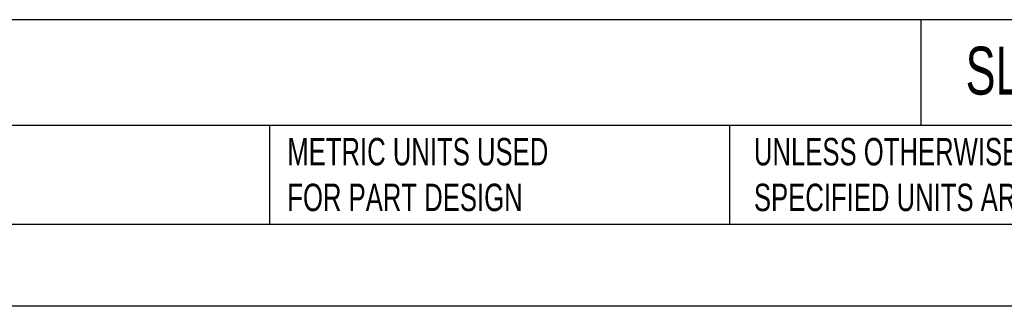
# Model space of a CAD drawing. Header units: millimetres. Extents: x 0 to 768, y 0 to 594.
# Tile 25 of 145: x 237 to 446, y 0 to 61. Entities that reach past the tile are written whole.
import ezdxf

# ---------------------------------------------------------------- set-up
doc = ezdxf.new("R2010")
doc.units = ezdxf.units.MM
doc.header["$LTSCALE"] = 2.75
doc.layers.add('TEXT', color=140, linetype='Continuous', lineweight=25)
doc.styles.add('SLDTEXTSTYLE0', font='TXT', dxfattribs={"width": 0.7})

msp = doc.modelspace()

# ---------------------------------------------------------------- linework, layer by layer
at = {"color": 7, "linetype": 'Continuous'}
msp.add_line((768.36, 0.01), (0.01, 0.01), dxfattribs=at)
at = {"layer": 'TEXT'}
for p, q in [((750.89, 60.85), (17.46, 60.85)), ((428.34, 60.85), (428.34, 38.42)), ((750.89, 38.42), (17.46, 38.42)), ((290.08, 38.42), (290.08, 17.46)), ((387.74, 38.42), (387.74, 17.46)), ((17.46, 17.46), (750.89, 17.46))]:
    msp.add_line(p, q, dxfattribs=at)

# ---------------------------------------------------------------- texts
at = {"layer": 'TEXT', "attachment_point": 1, "style": 'SLDTEXTSTYLE0'}
for s, insert, char_height in [('DATASENSING SLS MASTER REMOTE', (21.91, 55.13), 10.1865), ('SLS-R3-E', (437.82, 55.13), 10.186), ("PART DIMENSIONS MAY DIFFER SLIGHTLY ^JDUE TO MANUFACTURER'S VARIANCES", (120.76, 35.74), 5.8208), ('METRIC UNITS USED ^JFOR PART DESIGN', (293.85, 35.74), 5.8208), ('UNLESS OTHERWISE ^JSPECIFIED UNITS ARE:', (392.89, 35.74), 5.8208)]:
    msp.add_mtext(s, dxfattribs=dict(at, insert=insert, char_height=char_height))

doc.saveas('drawing.dxf')
